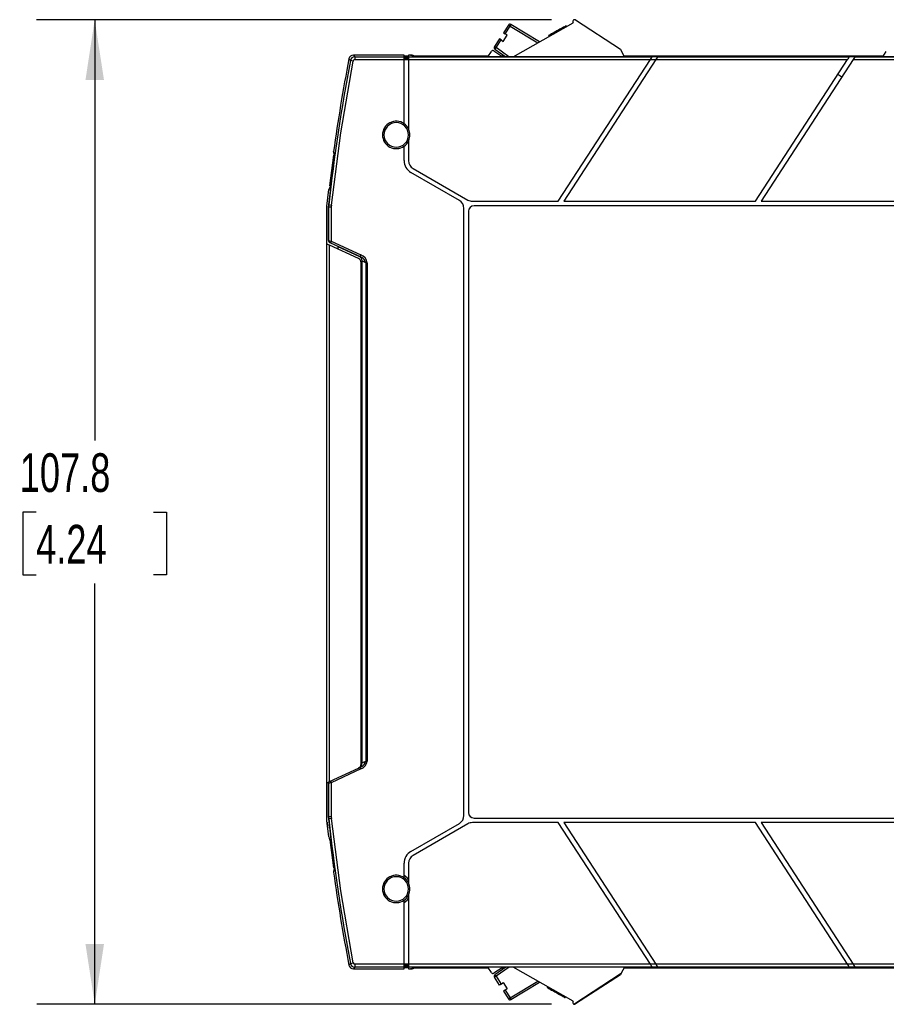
# Model space of a CAD drawing. Header units: millimetres. Extents: x 0 to 559, y 0 to 432.
# Tile 9 of 17: x 325 to 420, y 83 to 191. Entities that reach past the tile are written whole.
import ezdxf

# ---------------------------------------------------------------- set-up
doc = ezdxf.new("R2010")
doc.units = ezdxf.units.MM
doc.header["$LTSCALE"] = 2
doc.layers.add('DIMENSIONS', color=140, linetype='Continuous', lineweight=25)
doc.styles.add('SLDTEXTSTYLE0', font='TXT', dxfattribs={"width": 0.7})
doc.dimstyles.new('SLDDIMSTYLE2', dxfattribs={"dimtxt": 4.316016, "dimasz": 6.604, "dimexe": 0, "dimexo": 0.0625, "dimgap": 1.079004, "dimtad": 0, "dimtih": 1, "dimtoh": 1, "dimrnd": 1e-09, "dimzin": 12, "dimdsep": 46, "dimtxsty": 'SLDTEXTSTYLE0', "dimsah": 1, "dimcen": 0.09, "dimadec": 0, "dimazin": 3, "dimtfac": 1, "dimtofl": 0, "dimtmove": 0, "dimatfit": 3, "dimfxl": 0, "dimfrac": 2, "dimtolj": 1, "dimtzin": 12, "dimarcsym": 0})

# ---------------------------------------------------------------- blocks, each defined once
blk = doc.blocks.new('_D_3')
at = {"layer": 'DIMENSIONS'}
for p, q in [((383.1, 190.7), (326.78, 190.7)), ((333.13, 190.7), (333.13, 144.65)), ((326.72, 136.82), (325.27, 136.82)), ((325.27, 136.82), (325.27, 129.96)), ((339.55, 136.82), (341, 136.82)), ((341, 136.82), (341, 129.96)), ((325.27, 129.96), (326.72, 129.96)), ((341, 129.96), (339.55, 129.96)), ((333.14, 82.95), (333.13, 129)), ((383.1, 82.95), (326.79, 82.95))]:
    blk.add_line(p, q, dxfattribs=at)
for points in [[(333.13, 190.7), (332.12, 184.1), (334.15, 184.1)], [(333.14, 82.95), (334.15, 89.55), (332.12, 89.55)]]:
    blk.add_solid(points, dxfattribs=at)
at = {"layer": 'DIMENSIONS', "char_height": 4.233, "attachment_point": 1, "style": 'SLDTEXTSTYLE0'}
for s, insert in [('107.8', (324.93, 143.25)), ('4.24', (326.72, 135.42))]:
    blk.add_mtext(s, dxfattribs=dict(at, insert=insert))

msp = doc.modelspace()

# ---------------------------------------------------------------- linework, layer by layer
for p, q in [((378.395, 190.11), (377.847, 189.266)), ((378.015, 189.157), (378.563, 190.001)), ((378.563, 190.001), (378.395, 190.11)), ((378.666, 190.172), (378.563, 190.001)), ((378.563, 190.001), (381.602, 188.172)), ((381.802, 188.285), (378.666, 190.172)), ((378.918, 186.653), (385.475, 190.363)), ((384.012, 189.65), (383.89, 189.581)), ((384.175, 189.742), (384.012, 189.65)), ((384.012, 189.65), (384.062, 189.563)), ((384.257, 189.789), (384.175, 189.742)), ((384.175, 189.742), (384.225, 189.655)), ((384.42, 189.881), (384.257, 189.789)), ((384.257, 189.789), (384.306, 189.701)), ((384.583, 189.973), (384.42, 189.881)), ((384.42, 189.881), (384.469, 189.794)), ((384.664, 190.019), (384.583, 189.973)), ((384.583, 189.973), (384.632, 189.886)), ((384.705, 190.042), (384.664, 190.019)), ((384.664, 190.019), (384.713, 189.932)), ((384.705, 190.042), (384.754, 189.955)), ((385.526, 190.673), (385.532, 190.677)), ((385.738, 190.669), (390.641, 187.485)), ((377.411, 188.595), (376.863, 187.75)), ((377.579, 188.486), (377.411, 188.595)), ((377.83, 188.322), (378.266, 188.993)), ((377.847, 189.266), (378.015, 189.157)), ((378.266, 188.993), (378.015, 189.157)), ((382.831, 188.982), (382.79, 188.959)), ((382.79, 188.959), (382.839, 188.872)), ((382.912, 189.028), (382.831, 188.982)), ((382.831, 188.982), (382.88, 188.895)), ((382.994, 189.074), (382.912, 189.028)), ((382.912, 189.028), (382.962, 188.941)), ((383.116, 189.143), (382.994, 189.074)), ((383.043, 188.987), (382.994, 189.074)), ((383.238, 189.212), (383.116, 189.143)), ((383.116, 189.143), (383.165, 189.056)), ((383.401, 189.304), (383.238, 189.212)), ((383.238, 189.212), (383.288, 189.125)), ((383.564, 189.397), (383.401, 189.304)), ((383.401, 189.304), (383.45, 189.217)), ((383.686, 189.466), (383.564, 189.397)), ((383.564, 189.397), (383.613, 189.31)), ((383.768, 189.512), (383.686, 189.466)), ((383.686, 189.466), (383.736, 189.379)), ((383.89, 189.581), (383.768, 189.512)), ((383.768, 189.512), (383.817, 189.425)), ((383.89, 189.581), (383.939, 189.494)), ((376.863, 187.75), (377.031, 187.641)), ((377.031, 187.641), (376.916, 187.478)), ((377.031, 187.641), (377.579, 188.486)), ((378.445, 186.653), (377.031, 187.641)), ((377.579, 188.486), (377.83, 188.322)), ((361.104, 186.233), (360.945, 186.425)), ((366.974, 186.831), (361.436, 186.831)), ((361.436, 186.831), (361.595, 186.639)), ((361.595, 186.639), (361.595, 186.339)), ((361.595, 186.639), (366.974, 186.639)), ((366.974, 186.639), (366.974, 186.831)), ((366.974, 186.741), (367.474, 186.741)), ((366.974, 186.728), (367.474, 186.728)), ((366.974, 186.339), (366.974, 186.639)), ((367.474, 186.535), (366.974, 186.535)), ((366.974, 186.435), (367.474, 186.435)), ((367.774, 186.831), (367.474, 186.831)), ((367.613, 186.831), (367.474, 186.831)), ((367.474, 186.831), (367.474, 186.639)), ((367.474, 186.639), (367.474, 186.339)), ((367.474, 186.639), (394.115, 186.639)), ((368.214, 186.653), (367.613, 186.831)), ((367.698, 186.819), (367.613, 186.831)), ((368.258, 186.653), (367.698, 186.819)), ((368.164, 186.728), (367.859, 186.819)), ((368.036, 186.718), (367.938, 186.782)), ((367.938, 186.782), (368.243, 186.692)), ((368.123, 186.74), (376.207, 186.74)), ((436.678, 186.653), (368.214, 186.653)), ((368.303, 186.653), (368.243, 186.692)), ((376.15, 186.653), (376.526, 187.232)), ((376.803, 187.291), (377.785, 186.653)), ((376.916, 187.478), (378.096, 186.653)), ((377.65, 186.74), (377.97, 186.74)), ((390.641, 187.485), (391.065, 186.653)), ((391.021, 186.74), (419.407, 186.74)), ((394.065, 186.562), (394.112, 186.635)), ((394.115, 186.639), (394.112, 186.635)), ((394.709, 186.635), (394.112, 186.635)), ((394.709, 186.635), (394.661, 186.562)), ((394.709, 186.635), (394.711, 186.639)), ((394.711, 186.639), (415.69, 186.639)), ((415.64, 186.562), (415.687, 186.635)), ((415.69, 186.639), (415.687, 186.635)), ((416.284, 186.635), (415.687, 186.635)), ((416.284, 186.635), (416.236, 186.562)), ((416.284, 186.635), (416.286, 186.639)), ((416.286, 186.639), (437.265, 186.639)), ((419.35, 186.653), (419.726, 187.232)), ((361.399, 186.176), (361.104, 186.233)), ((361.595, 186.339), (366.974, 186.339)), ((366.974, 186.339), (367.474, 186.339)), ((366.974, 179.32), (366.974, 186.339)), ((367.474, 186.339), (393.92, 186.339)), ((367.474, 186.339), (367.474, 178.724)), ((383.849, 170.831), (393.92, 186.339)), ((394.516, 186.339), (384.445, 170.831)), ((393.92, 186.339), (394.516, 186.339)), ((394.516, 186.339), (415.495, 186.339)), ((405.424, 170.831), (415.495, 186.339)), ((416.091, 186.339), (406.02, 170.831)), ((416.091, 186.339), (437.07, 186.339)), ((414.847, 184.424), (414.428, 184.696)), ((366.974, 179.32), (366.974, 179.318)), ((364.771, 178.091), (364.614, 178.091)), ((367.614, 178.091), (367.456, 178.091)), ((367.474, 178.72), (367.474, 178.724)), ((366.974, 176.862), (366.974, 176.864)), ((366.974, 175.279), (366.974, 176.862)), ((367.474, 177.463), (367.474, 177.458)), ((367.474, 177.458), (367.474, 175.279)), ((358.867, 172.521), (359.3, 175.879)), ((359.261, 176.252), (359.261, 176.264)), ((359.261, 176.264), (359.361, 175.735)), ((359.271, 176.167), (359.361, 175.696)), ((373.024, 170.92), (367.724, 173.98)), ((367.974, 174.413), (373.945, 170.965)), ((358.961, 172.567), (358.715, 170.43)), ((358.535, 170.29), (358.742, 172.101)), ((358.524, 170.072), (358.535, 170.29)), ((358.715, 170.43), (358.703, 170.212)), ((358.715, 170.43), (358.703, 170.212)), ((358.715, 170.43), (358.728, 170.43)), ((358.715, 170.43), (358.715, 170.43)), ((358.716, 170.212), (358.728, 170.43)), ((358.728, 170.43), (359.026, 170.397)), ((359.026, 170.397), (359.016, 170.212)), ((374.445, 170.831), (383.849, 170.831)), ((459.324, 170.331), (374.624, 170.331)), ((384.445, 170.831), (405.424, 170.831)), ((406.02, 170.831), (426.999, 170.831)), ((358.524, 166.181), (358.524, 170.072)), ((358.703, 166.521), (358.703, 170.212)), ((358.716, 170.212), (358.703, 170.212)), ((358.703, 169.338), (358.703, 170.212)), ((358.703, 170.212), (358.703, 170.212)), ((358.703, 169.338), (358.703, 166.521)), ((358.716, 170.212), (358.716, 166.514)), ((358.716, 170.212), (359.016, 170.212)), ((359.016, 170.212), (359.016, 166.468)), ((373.524, 103.609), (373.524, 170.054)), ((374.024, 169.731), (374.024, 103.931)), ((358.524, 107.181), (358.524, 166.181)), ((358.703, 166.521), (358.716, 166.514)), ((358.818, 107.319), (358.818, 166.044)), ((361.985, 164.567), (358.818, 166.044)), ((358.831, 166.333), (358.931, 166.287)), ((359.016, 166.468), (358.931, 166.287)), ((358.931, 166.287), (362.165, 164.779)), ((359.016, 166.468), (362.25, 164.96)), ((359.724, 165.917), (359.724, 165.622)), ((359.724, 165.872), (362.085, 164.771)), ((362.25, 164.96), (362.165, 164.779)), ((362.102, 164.808), (362.085, 164.771)), ((362.165, 164.779), (362.276, 164.712)), ((362.274, 109.248), (362.274, 164.114)), ((362.361, 164.369), (362.361, 164.3)), ((362.803, 164.095), (362.361, 164.3)), ((362.361, 164.3), (362.361, 109.362)), ((362.944, 164.095), (362.803, 164.095)), ((362.803, 164.095), (362.803, 109.568)), ((362.944, 164.095), (362.944, 109.568)), ((362.165, 108.884), (362.007, 108.81)), ((362.276, 108.95), (362.165, 108.884)), ((362.25, 108.703), (362.165, 108.884)), ((362.361, 109.362), (362.803, 109.568)), ((362.361, 109.362), (362.361, 109.294)), ((362.944, 109.568), (362.803, 109.568)), ((358.818, 107.319), (361.985, 108.795)), ((362.25, 108.703), (359.016, 107.195)), ((358.524, 103.29), (358.524, 107.181)), ((358.716, 107.148), (358.703, 107.142)), ((358.703, 107.142), (358.703, 104.325)), ((358.703, 103.45), (358.703, 107.142)), ((358.716, 107.148), (358.716, 103.451)), ((358.933, 107.372), (359.016, 107.195)), ((359.016, 107.195), (359.016, 103.451)), ((358.703, 104.324), (358.703, 103.45)), ((358.703, 103.45), (358.716, 103.451)), ((358.703, 103.45), (358.715, 103.232)), ((358.703, 103.45), (358.703, 103.45)), ((358.703, 103.45), (358.715, 103.232)), ((359.016, 103.451), (358.716, 103.451)), ((358.728, 103.233), (358.716, 103.451)), ((359.016, 103.451), (359.026, 103.265)), ((358.535, 103.072), (358.524, 103.29)), ((358.742, 101.262), (358.535, 103.072)), ((358.728, 103.233), (358.715, 103.232)), ((358.715, 103.232), (358.961, 101.096)), ((358.715, 103.232), (358.715, 103.232)), ((359.026, 103.265), (358.728, 103.233)), ((367.724, 99.683), (373.024, 102.743)), ((373.945, 102.697), (367.974, 99.25)), ((383.849, 102.831), (374.445, 102.831)), ((374.624, 103.331), (459.324, 103.331)), ((393.92, 87.324), (383.849, 102.831)), ((405.424, 102.831), (384.445, 102.831)), ((384.445, 102.831), (394.516, 87.324)), ((415.495, 87.324), (405.424, 102.831)), ((426.999, 102.831), (406.02, 102.831)), ((406.02, 102.831), (416.091, 87.324)), ((359.287, 97.874), (358.89, 100.963)), ((366.974, 96.8), (366.974, 98.384)), ((367.474, 98.384), (367.474, 96.204)), ((359.361, 97.928), (359.261, 97.399)), ((359.361, 97.967), (359.271, 97.495)), ((366.974, 96.798), (366.974, 96.8)), ((367.474, 96.204), (367.474, 96.2)), ((364.771, 95.571), (364.614, 95.571)), ((367.614, 95.571), (367.456, 95.571)), ((367.474, 94.938), (367.474, 94.943)), ((367.474, 94.938), (367.474, 87.324)), ((366.974, 94.344), (366.974, 94.342)), ((366.974, 87.324), (366.974, 94.342)), ((360.945, 87.237), (361.104, 87.43)), ((361.104, 87.43), (361.399, 87.486)), ((366.974, 87.324), (361.595, 87.324)), ((361.595, 87.324), (361.595, 87.024)), ((367.474, 87.324), (366.974, 87.324)), ((366.974, 87.024), (366.974, 87.324)), ((393.92, 87.324), (367.474, 87.324)), ((367.474, 87.324), (367.474, 87.024)), ((394.516, 87.324), (393.92, 87.324)), ((415.495, 87.324), (394.516, 87.324)), ((416.091, 87.324), (415.495, 87.324)), ((437.07, 87.324), (416.091, 87.324)), ((361.595, 87.024), (361.436, 86.832)), ((361.436, 86.832), (366.974, 86.832)), ((366.974, 87.024), (361.595, 87.024)), ((367.474, 87.228), (366.974, 87.228)), ((366.974, 87.128), (367.474, 87.128)), ((366.974, 86.832), (366.974, 87.024)), ((367.474, 86.934), (366.974, 86.934)), ((367.474, 86.922), (366.974, 86.922)), ((394.115, 87.024), (367.474, 87.024)), ((367.474, 87.024), (367.474, 86.832)), ((367.474, 86.832), (367.774, 86.832)), ((367.474, 86.832), (367.613, 86.832)), ((367.613, 86.832), (368.214, 87.01)), ((367.613, 86.832), (367.698, 86.844)), ((367.698, 86.844), (368.258, 87.01)), ((367.859, 86.844), (368.164, 86.934)), ((368.243, 86.971), (367.938, 86.88)), ((367.938, 86.88), (368.036, 86.944)), ((368.123, 86.922), (376.2, 86.922)), ((436.678, 87.01), (368.214, 87.01)), ((368.243, 86.971), (368.303, 87.01)), ((376.526, 86.419), (376.143, 87.01)), ((377.802, 87.01), (376.803, 86.361)), ((378.112, 87.01), (376.916, 86.174)), ((378.461, 87.01), (377.031, 86.01)), ((377.667, 86.922), (377.987, 86.922)), ((385.475, 83.288), (378.898, 87.01)), ((385.538, 82.971), (390.732, 86.344)), ((390.732, 86.344), (390.641, 86.166)), ((391.071, 87.01), (390.732, 86.344)), ((391.027, 86.922), (436.681, 86.922)), ((394.112, 87.027), (394.065, 87.1)), ((394.112, 87.027), (394.709, 87.027)), ((394.112, 87.027), (394.115, 87.024)), ((394.661, 87.1), (394.709, 87.027)), ((394.711, 87.024), (394.709, 87.027)), ((415.69, 87.024), (394.711, 87.024)), ((415.687, 87.027), (415.64, 87.1)), ((415.687, 87.027), (416.284, 87.027)), ((415.687, 87.027), (415.69, 87.024)), ((416.236, 87.1), (416.284, 87.027)), ((416.286, 87.024), (416.284, 87.027)), ((437.265, 87.024), (416.286, 87.024)), ((377.031, 86.01), (376.863, 85.901)), ((377.411, 85.057), (376.863, 85.901)), ((376.916, 86.174), (377.031, 86.01)), ((377.031, 86.01), (377.579, 85.165)), ((377.579, 85.165), (377.411, 85.057)), ((377.579, 85.165), (377.83, 85.329)), ((377.83, 85.329), (378.266, 84.658)), ((378.563, 83.65), (381.602, 85.48)), ((378.666, 83.479), (381.802, 85.367)), ((390.641, 86.166), (385.738, 82.982)), ((378.015, 84.494), (377.847, 84.386)), ((377.847, 84.386), (378.395, 83.541)), ((378.266, 84.658), (378.015, 84.494)), ((378.015, 84.494), (378.563, 83.65)), ((382.666, 84.762), (382.716, 84.85)), ((382.666, 84.762), (382.707, 84.739)), ((382.707, 84.739), (382.756, 84.826)), ((382.707, 84.739), (382.789, 84.693)), ((382.789, 84.693), (382.838, 84.78)), ((382.789, 84.693), (382.952, 84.601)), ((382.952, 84.601), (383.001, 84.688)), ((382.952, 84.601), (383.115, 84.509)), ((383.115, 84.509), (383.164, 84.596)), ((383.115, 84.509), (383.196, 84.463)), ((383.196, 84.463), (383.245, 84.55)), ((383.196, 84.463), (383.359, 84.371)), ((383.359, 84.371), (383.408, 84.458)), ((383.359, 84.371), (383.481, 84.301)), ((383.481, 84.301), (383.53, 84.389)), ((383.481, 84.301), (383.603, 84.232)), ((383.603, 84.232), (383.653, 84.319)), ((383.603, 84.232), (383.685, 84.186)), ((383.685, 84.186), (383.734, 84.273)), ((383.685, 84.186), (383.807, 84.117)), ((383.807, 84.117), (383.856, 84.204)), ((383.807, 84.117), (383.97, 84.025)), ((383.97, 84.025), (384.019, 84.112)), ((378.395, 83.541), (378.563, 83.65)), ((378.563, 83.65), (378.666, 83.479)), ((383.97, 84.025), (384.133, 83.933)), ((384.133, 83.933), (384.182, 84.02)), ((384.133, 83.933), (384.255, 83.864)), ((384.255, 83.864), (384.304, 83.951)), ((384.255, 83.864), (384.377, 83.794)), ((384.427, 83.881), (384.377, 83.794)), ((384.377, 83.794), (384.459, 83.748)), ((384.459, 83.748), (384.508, 83.835)), ((384.459, 83.748), (384.54, 83.702)), ((384.54, 83.702), (384.59, 83.789)), ((384.54, 83.702), (384.581, 83.679)), ((384.581, 83.679), (384.63, 83.766)), ((385.532, 82.975), (385.526, 82.978))]:
    msp.add_line(p, q)
at = {"flags": 128}
for points in [[(393.92, 186.339), (394.004, 186.468), (394.065, 186.562)], [(394.661, 186.562), (394.6, 186.468), (394.516, 186.339)], [(415.495, 186.339), (415.579, 186.468), (415.64, 186.562)], [(416.236, 186.562), (416.175, 186.468), (416.091, 186.339)], [(359.026, 170.397), (360.054, 178.311), (361.399, 186.176)], [(359.261, 176.264), (359.26, 176.215), (359.271, 176.167)], [(358.734, 166.414), (358.768, 166.373), (358.819, 166.34)], [(358.524, 107.181), (358.529, 107.184), (358.545, 107.192), (358.573, 107.205), (358.613, 107.223), (358.691, 107.26), (358.749, 107.287), (358.818, 107.319)], [(359.016, 107.195), (358.944, 107.184), (358.885, 107.175), (358.805, 107.162), (358.767, 107.156), (358.739, 107.152), (358.716, 107.148)], [(361.399, 87.486), (360.054, 95.352), (359.026, 103.265)], [(359.271, 97.495), (359.26, 97.448), (359.261, 97.399)], [(359.31, 97.859), (359.353, 97.973), (359.372, 98.023)], [(367.474, 96.613), (367.325, 96.783), (366.974, 97.053)], [(366.974, 94.09), (367.325, 94.36), (367.474, 94.529)], [(394.065, 87.1), (394.004, 87.194), (393.92, 87.324)], [(394.516, 87.324), (394.6, 87.194), (394.661, 87.1)], [(415.64, 87.1), (415.579, 87.194), (415.495, 87.324)], [(416.091, 87.324), (416.175, 87.194), (416.236, 87.1)]]:
    msp.add_lwpolyline(points, dxfattribs=at)
for centre, radius, start, end in [((378.563, 190.001), 0.2, 58.95251, 147), ((385.623, 190.498), 0.2, 119, 222.52249), ((385.629, 190.502), 0.2, 57, 119), ((377.031, 187.641), 0.2, 147, 235.04749), ((557.344, 148.646), 200, 169.11163, 172.06265), ((557.344, 148.646), 200, 169.11163, 172.06286), ((361.436, 186.331), 0.5, 89.99821, 169.11342), ((361.435, 186.332), 0.499, 89.89317, 169.21847), ((361.595, 186.139), 0.5, 90.0097, 169.14754), ((376.694, 187.123), 0.2, 57, 147), ((557.344, 148.646), 199.808, 169.15724, 173.74104), ((361.594, 186.14), 0.199, 89.73484, 169.4224), ((366.114, 178.091), 1.5, 55.017, 180), ((366.114, 178.091), 1.343, 0, 180), ((366.114, 178.091), 1.5, 24.96452, 55.56512), ((366.114, 178.091), 1.498, 24.80745, 54.97028), ((366.114, 178.091), 1.5, 180, 304.983), ((366.114, 178.091), 1.343, 180, 0), ((366.114, 178.091), 1.5, 0, 24.9513), ((366.114, 178.091), 1.5, 335.0487, 0), ((366.114, 178.091), 1.498, 305.02972, 335.19255), ((366.114, 178.091), 1.5, 304.983, 335.0487), ((334.256, 178.471), 25.254, 351.79417, 353.78075), ((557.344, 148.646), 199.821, 172.46008, 173.74125), ((557.344, 148.646), 199.821, 172.46008, 173.10724), ((368.474, 175.279), 1.5, 180, 240), ((368.474, 175.279), 1, 180, 240), ((359.186, 172.063), 0.445, 122.60821, 175.0474), ((359.582, 171.163), 1.535, 113.89413, 117.78265), ((372.524, 170.054), 1, 0, 60), ((374.445, 171.831), 1, 240, 270), ((374.624, 169.731), 0.6, 90, 180), ((376.926, 205.261), 43.195, 244.7843, 245.2157), ((358.903, 166.521), 0.2, 179.98877, 244.99753), ((358.916, 166.514), 0.2, 179.98877, 244.99753), ((368.905, 231.076), 65.361, 261.03183, 261.29793), ((361.892, 163.962), 1.06, 7.19481, 70.28098), ((361.774, 164.114), 0.5, 360, 65), ((361.861, 164.369), 0.5, 0.02372, 64.97628), ((361.939, 163.891), 0.888, 13.24172, 67.66227), ((361.774, 109.248), 0.5, 295, 360), ((361.861, 109.294), 0.5, 295.02362, 359.97638), ((361.892, 109.701), 1.061, 289.73017, 352.79404), ((361.938, 109.771), 0.888, 292.36019, 346.75214), ((358.88, 107.148), 0.177, 136.10049, 181.89246), ((358.916, 107.148), 0.2, 115.00247, 180.01123), ((372.524, 103.609), 1, 300, 0), ((374.624, 103.931), 0.6, 180, 270), ((557.344, 124.866), 200, 186.31099, 186.48395), ((557.344, 125.016), 199.821, 186.25875, 187.53992), ((557.344, 125.016), 199.808, 186.25896, 190.84276), ((374.445, 101.831), 1, 90, 120), ((359.214, 101.305), 0.474, 185.21119, 244.86747), ((557.344, 125.016), 199.821, 186.89256, 187.5399), ((368.474, 98.384), 1.5, 120, 180), ((368.474, 98.384), 1, 120, 180), ((338.293, 95.703), 21.186, 6.02848, 8.39659), ((557.344, 125.016), 200, 187.93714, 190.88837), ((557.344, 125.016), 200, 187.93739, 190.88837), ((366.114, 95.571), 1.5, 55.017, 180), ((366.114, 95.571), 1.343, 0, 180), ((366.114, 95.571), 1.498, 24.80745, 54.97028), ((366.114, 95.571), 1.5, 0, 24.9513), ((366.114, 95.571), 1.5, 180, 304.983), ((366.114, 95.571), 1.343, 180, 0), ((366.114, 95.571), 1.498, 305.02972, 335.19255), ((366.114, 95.571), 1.5, 335.0487, 0), ((361.595, 87.524), 0.5, 190.85246, 269.9903), ((361.594, 87.523), 0.199, 190.57759, 270.26517), ((361.436, 87.332), 0.5, 190.88658, 270.00179), ((361.435, 87.33), 0.499, 190.78153, 270.10683), ((376.694, 86.528), 0.2, 213, 303), ((377.031, 86.01), 0.2, 124.95251, 213), ((378.563, 83.65), 0.2, 213, 301.04749), ((385.623, 83.153), 0.2, 137.47751, 241), ((385.629, 83.15), 0.2, 241, 243), ((385.629, 83.15), 0.2, 243, 303)]:
    msp.add_arc(centre, radius, start, end)
at = {"color": 179, "linetype": 'Continuous', "lineweight": 18}
for centre, start, end in [((385.629, 190.502), 57, 119), ((385.629, 83.15), 243, 303)]:
    msp.add_arc(centre, 0.2, start, end, dxfattribs=at)
for centre, major_axis, start_param, end_param in [((367.774, 186.531), (-0.288, 0.085), 4.4238959, 5.000882), ((368.079, 186.44), (-0.288, 0.085), 4.4238959, 4.712389), ((367.774, 87.132), (0.288, 0.085), 4.4238959, 5.000882), ((368.079, 87.222), (0.288, 0.085), 4.712389, 5.000882)]:
    msp.add_ellipse(centre, major_axis=major_axis, ratio=0.9981168, start_param=start_param, end_param=end_param)

# ---------------------------------------------------------------- dimensions: what is measured, and where the dimension line sits
at = {"layer": 'DIMENSIONS'}
dim = msp.add_linear_dim(base=(333.133, 190.7), p1=(385.639, 82.95), p2=(385.636, 190.702), angle=270.00185, dimstyle='SLDDIMSTYLE2', dxfattribs=at)
dim.commit()
dim.dimension.update_dxf_attribs({"geometry": '_D_3', "text_midpoint": (333.135, 136.824), "dimtype": 160})

doc.saveas('drawing.dxf')
